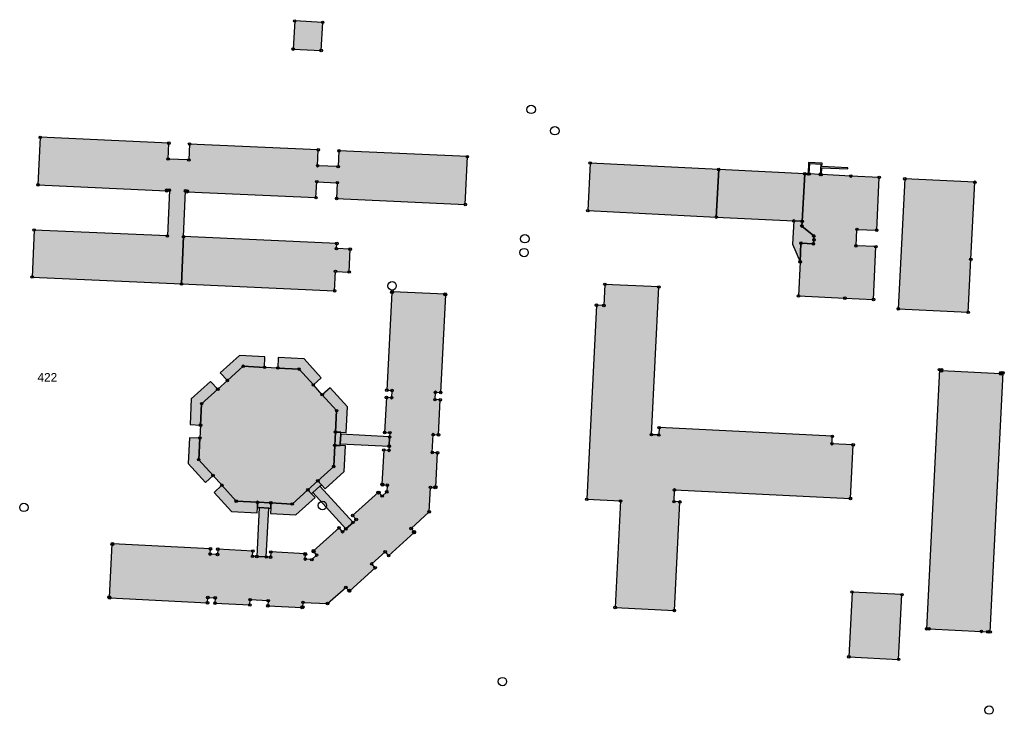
# Model space of a CAD drawing. Header units: millimetres. Extents: x 692199 to 693496, y 5343266 to 5344956.
# Tile 6 of 11: x 692563 to 692795, y 5344064 to 5344228. Entities that reach past the tile are written whole.
import ezdxf
from ezdxf.enums import TextEntityAlignment as Align

# ---------------------------------------------------------------- set-up
doc = ezdxf.new("R2010")
doc.units = ezdxf.units.MM
for name, color, linetype in [('bauwerke', 253, 'Continuous'), ('bauwerke_Umring', 5, 'Continuous'), ('besondererGebaeudepunkt_genau', 72, 'Continuous'), ('besondererGebaeudepunkt_sonstiger', 50, 'Continuous'), ('flurstuecksnummer', 250, 'Continuous'), ('gebaeude_GebaeudeFuerOeffentlicheZwecke', 252, 'Continuous'), ('gebaeude_GebaeudeFuerWirtschaftUndGewerbe', 252, 'Continuous'), ('gebaeude_NachQuellenlageNichtZuSpezifizieren', 252, 'Continuous'), ('gebaeude_Umring', 10, 'Continuous'), ('katasterfestpunkt', 140, 'Continuous')]:
    doc.layers.add(name, color=color, linetype=linetype)
doc.styles.add('flurstuecksnummer', font='arial.ttf')

# ---------------------------------------------------------------- blocks, each defined once
blk = doc.blocks.new('Gebaeudepunkt')
blk.add_circle((0, 0), 0.3)
blk = doc.blocks.new('Aufnahmepunkt')
blk.add_circle((0, 0), 1)

msp = doc.modelspace()

# ---------------------------------------------------------------- hatches: boundary and pattern name
at = {"layer": 'bauwerke'}
for points in [[(692748.94, 5344191.68), (692749.19, 5344191.67), (692749.32, 5344194.11), (692751.93, 5344193.97), (692751.82, 5344191.54), (692752.07, 5344191.53), (692752.15, 5344193.15), (692758.32, 5344192.86), (692758.33, 5344193.11), (692752.17, 5344193.4), (692752.23, 5344194.21), (692749.08, 5344194.38), (692748.94, 5344191.68)], [(692745.29, 5344175.13), (692747.07, 5344170.94), (692747.27, 5344175.33), (692750.19, 5344175.2), (692750.34, 5344176.12), (692750.28, 5344177.06), (692747.49, 5344179.38), (692747.54, 5344180.51), (692745.55, 5344180.6), (692745.29, 5344175.13)], [(692610.31, 5344144.77), (692611.99, 5344142.91), (692615.74, 5344146.3), (692620.78, 5344146.04), (692620.86, 5344148.53), (692614.84, 5344148.85), (692610.31, 5344144.77)], [(692623.88, 5344145.88), (692628.89, 5344145.63), (692632.28, 5344141.88), (692634.12, 5344143.55), (692630.07, 5344148.03), (692624, 5344148.38), (692623.88, 5344145.88)], [(692603.19, 5344132.53), (692605.67, 5344132.4), (692605.93, 5344137.45), (692609.76, 5344140.9), (692607.98, 5344142.66), (692603.48, 5344138.6), (692603.19, 5344132.53)], [(692634.36, 5344139.58), (692637.76, 5344135.82), (692637.5, 5344130.77), (692638.74, 5344130.72), (692639.98, 5344130.66), (692640.3, 5344136.7), (692636.22, 5344141.21), (692634.36, 5344139.58)], [(692637.33, 5344127.63), (692638.58, 5344127.57), (692638.61, 5344128.02), (692638.72, 5344130.27), (692638.74, 5344130.72), (692637.5, 5344130.77), (692637.33, 5344127.63)], [(692638.61, 5344128.02), (692650.16, 5344127.44), (692650.26, 5344129.6), (692638.72, 5344130.27), (692638.61, 5344128.02)], [(692602.74, 5344123.38), (692606.81, 5344118.87), (692608.62, 5344120.5), (692605.24, 5344124.25), (692605.51, 5344129.34), (692603.03, 5344129.4), (692602.74, 5344123.38)], [(692633.32, 5344119.25), (692634.18, 5344118.32), (692635.03, 5344117.39), (692639.51, 5344121.42), (692639.83, 5344127.51), (692638.58, 5344127.57), (692637.33, 5344127.63), (692637.07, 5344122.64), (692633.32, 5344119.25)], [(692608.91, 5344116.53), (692612.95, 5344112.05), (692619.02, 5344111.72), (692619.07, 5344112.96), (692619.12, 5344114.2), (692614.09, 5344114.47), (692610.71, 5344118.21), (692608.91, 5344116.53)], [(692630.99, 5344117.14), (692631.84, 5344116.22), (692632.18, 5344116.52), (692633.84, 5344118.02), (692634.18, 5344118.32), (692633.32, 5344119.25), (692630.99, 5344117.14)], [(692632.18, 5344116.52), (692639.91, 5344107.92), (692641.63, 5344109.46), (692633.84, 5344118.02), (692632.18, 5344116.52)], [(692622.15, 5344111.55), (692628.16, 5344111.22), (692632.69, 5344115.29), (692631.84, 5344116.22), (692630.99, 5344117.14), (692627.27, 5344113.78), (692622.27, 5344114.05), (692622.21, 5344112.8), (692622.15, 5344111.55)], [(692619.07, 5344112.96), (692619.52, 5344112.94), (692621.76, 5344112.83), (692622.21, 5344112.8), (692622.27, 5344114.05), (692619.12, 5344114.2), (692619.07, 5344112.96)], [(692618.94, 5344101.4), (692621.18, 5344101.28), (692621.76, 5344112.83), (692619.52, 5344112.94), (692618.94, 5344101.4)]]:
    msp.add_hatch(color=253, dxfattribs=at).paths.add_polyline_path(points)
at = {"layer": 'gebaeude_GebaeudeFuerOeffentlicheZwecke'}
msp.add_hatch(color=252, dxfattribs=at).paths.add_polyline_path([(692770.22, 5344159.86), (692786.7, 5344159.04), (692787.34, 5344171.53), (692788.26, 5344189.72), (692771.74, 5344190.54), (692770.22, 5344159.86)])
at = {"layer": 'gebaeude_GebaeudeFuerWirtschaftUndGewerbe'}
for points in [[(692627.51, 5344221.15), (692634.12, 5344220.81), (692634.47, 5344227.44), (692627.87, 5344227.79), (692627.51, 5344221.15)], [(692696.98, 5344183.03), (692727.3, 5344181.5), (692727.86, 5344192.73), (692697.54, 5344194.26), (692696.98, 5344183.03)], [(692727.3, 5344181.5), (692745.55, 5344180.6), (692747.54, 5344180.51), (692748.15, 5344191.7), (692727.86, 5344192.73), (692727.3, 5344181.5)], [(692776.91, 5344084.32), (692777.44, 5344084.29), (692777.45, 5344084.34), (692789.81, 5344083.72), (692791.34, 5344083.65), (692791.34, 5344083.61), (692791.87, 5344083.59), (692794.92, 5344144.73), (692794.41, 5344144.76), (692794.4, 5344144.48), (692780.43, 5344145.18), (692780.44, 5344145.48), (692779.94, 5344145.5), (692776.91, 5344084.32)], [(692758.54, 5344077.73), (692770.3, 5344077.12), (692771.09, 5344092.4), (692759.31, 5344093.01), (692758.54, 5344077.73)]]:
    msp.add_hatch(color=252, dxfattribs=at).paths.add_polyline_path(points)
at = {"layer": 'gebaeude_NachQuellenlageNichtZuSpezifizieren'}
for points in [[(692565.95, 5344167.36), (692601.2, 5344165.73), (692601.67, 5344176.88), (692602.14, 5344187.7), (692602.56, 5344187.66), (692602.55, 5344187.48), (692632.89, 5344186.1), (692633.07, 5344189.84), (692637.92, 5344189.62), (692637.76, 5344185.88), (692668.11, 5344184.48), (692668.6, 5344195.76), (692638.31, 5344197.14), (692638.13, 5344193.4), (692633.28, 5344193.62), (692633.44, 5344197.36), (692603.09, 5344198.73), (692602.91, 5344194.98), (692598.05, 5344195.2), (692598.21, 5344198.95), (692567.87, 5344200.33), (692567.33, 5344189.1), (692597.67, 5344187.71), (692597.68, 5344187.88), (692598.31, 5344187.86), (692597.85, 5344177.04), (692566.41, 5344178.44), (692565.95, 5344167.36)], [(692746.67, 5344162.9), (692757.62, 5344162.37), (692764.36, 5344162.05), (692764.94, 5344174.52), (692760.25, 5344174.73), (692760.47, 5344178.61), (692765.13, 5344178.4), (692765.72, 5344190.86), (692759.01, 5344191.18), (692752.07, 5344191.53), (692751.82, 5344191.54), (692749.19, 5344191.67), (692748.94, 5344191.68), (692748.15, 5344191.7), (692747.54, 5344180.51), (692747.49, 5344179.38), (692750.28, 5344177.06), (692750.34, 5344176.12), (692750.19, 5344175.2), (692747.27, 5344175.33), (692747.07, 5344170.94), (692746.67, 5344162.9)], [(692601.2, 5344165.73), (692637.29, 5344164.11), (692637.48, 5344168.68), (692640.71, 5344168.54), (692640.94, 5344173.92), (692637.71, 5344174.05), (692637.82, 5344175.26), (692601.67, 5344176.88), (692601.2, 5344165.73)], [(692696.75, 5344114.89), (692704.71, 5344114.5), (692703.44, 5344089.37), (692717.41, 5344088.64), (692718.72, 5344114.28), (692717.33, 5344114.35), (692717.45, 5344117.11), (692758.93, 5344115.07), (692759.58, 5344127.76), (692754.58, 5344128.01), (692754.67, 5344129.77), (692713.82, 5344131.81), (692713.73, 5344130.08), (692712.02, 5344130.15), (692713.76, 5344165.01), (692701.03, 5344165.62), (692700.78, 5344160.64), (692699.03, 5344160.72), (692696.75, 5344114.89)], [(692584.12, 5344091.79), (692584.25, 5344091.78), (692584.24, 5344091.65), (692607.33, 5344090.47), (692607.4, 5344091.71), (692609.13, 5344091.63), (692609.07, 5344090.38), (692617.3, 5344089.96), (692617.37, 5344091.21), (692621.62, 5344090.98), (692621.56, 5344089.75), (692629.66, 5344089.34), (692629.66, 5344089.47), (692629.79, 5344089.46), (692629.84, 5344090.57), (692635.6, 5344090.3), (692639.93, 5344094.12), (692640.66, 5344093.31), (692640.76, 5344093.39), (692640.84, 5344093.3), (692646.85, 5344098.74), (692646.03, 5344099.65), (692649.2, 5344102.51), (692650.03, 5344101.59), (692656.06, 5344107.04), (692655.97, 5344107.14), (692656.07, 5344107.22), (692655.33, 5344108.02), (692659.58, 5344111.93), (692659.89, 5344117.7), (692661.01, 5344117.64), (692661.01, 5344117.77), (692661.14, 5344117.77), (692661.56, 5344125.87), (692660.32, 5344125.93), (692660.55, 5344130.17), (692661.78, 5344130.11), (692662.21, 5344138.36), (692660.97, 5344138.42), (692661.06, 5344140.16), (692662.3, 5344140.1), (692663.49, 5344163.18), (692663.37, 5344163.19), (692663.38, 5344163.32), (692650.9, 5344163.85), (692650.89, 5344163.72), (692650.76, 5344163.73), (692649.58, 5344140.64), (692650.82, 5344140.58), (692650.73, 5344138.86), (692649.5, 5344138.92), (692649.08, 5344130.67), (692650.31, 5344130.6), (692650.26, 5344129.6), (692650.16, 5344127.44), (692650.11, 5344126.43), (692648.87, 5344126.53), (692648.46, 5344118.43), (692648.59, 5344118.43), (692648.58, 5344118.3), (692649.71, 5344118.22), (692649.58, 5344116.65), (692648.49, 5344115.67), (692647.75, 5344116.49), (692647.65, 5344116.41), (692647.57, 5344116.51), (692641.54, 5344111.06), (692642.38, 5344110.14), (692641.63, 5344109.46), (692639.91, 5344107.92), (692639.17, 5344107.24), (692638.33, 5344108.16), (692632.32, 5344102.73), (692632.4, 5344102.63), (692632.3, 5344102.55), (692633.05, 5344101.73), (692631.92, 5344100.66), (692630.38, 5344100.79), (692630.45, 5344101.92), (692630.32, 5344101.92), (692630.32, 5344102.05), (692622.25, 5344102.47), (692622.19, 5344101.23), (692621.18, 5344101.28), (692618.94, 5344101.4), (692617.94, 5344101.45), (692618.01, 5344102.69), (692609.73, 5344103.12), (692609.66, 5344101.87), (692607.94, 5344101.97), (692608, 5344103.21), (692584.91, 5344104.4), (692584.91, 5344104.27), (692584.78, 5344104.27), (692584.12, 5344091.79)], [(692605.24, 5344124.25), (692608.62, 5344120.5), (692610.71, 5344118.21), (692614.09, 5344114.47), (692619.12, 5344114.2), (692622.27, 5344114.05), (692627.27, 5344113.78), (692630.99, 5344117.14), (692633.32, 5344119.25), (692637.07, 5344122.64), (692637.33, 5344127.63), (692637.5, 5344130.77), (692637.76, 5344135.82), (692634.36, 5344139.58), (692632.28, 5344141.88), (692628.89, 5344145.63), (692623.88, 5344145.88), (692620.78, 5344146.04), (692615.74, 5344146.3), (692611.99, 5344142.91), (692609.76, 5344140.9), (692605.93, 5344137.45), (692605.67, 5344132.4), (692605.51, 5344129.34), (692605.24, 5344124.25)]]:
    msp.add_hatch(color=252, dxfattribs=at).paths.add_polyline_path(points)

# ---------------------------------------------------------------- linework, layer by layer
at = {"layer": 'bauwerke_Umring'}
for points in [[(692748.94, 5344191.68), (692749.19, 5344191.67), (692749.32, 5344194.11), (692751.93, 5344193.97), (692751.82, 5344191.54), (692752.07, 5344191.53), (692752.15, 5344193.15), (692758.32, 5344192.86), (692758.33, 5344193.11), (692752.17, 5344193.4), (692752.23, 5344194.21), (692749.08, 5344194.38), (692748.94, 5344191.68)], [(692745.29, 5344175.13), (692747.07, 5344170.94), (692747.27, 5344175.33), (692750.19, 5344175.2), (692750.34, 5344176.12), (692750.28, 5344177.06), (692747.49, 5344179.38), (692747.54, 5344180.51), (692745.55, 5344180.6), (692745.29, 5344175.13)], [(692610.31, 5344144.77), (692611.99, 5344142.91), (692615.74, 5344146.3), (692620.78, 5344146.04), (692620.86, 5344148.53), (692614.84, 5344148.85), (692610.31, 5344144.77)], [(692623.88, 5344145.88), (692628.89, 5344145.63), (692632.28, 5344141.88), (692634.12, 5344143.55), (692630.07, 5344148.03), (692624, 5344148.38), (692623.88, 5344145.88)], [(692603.19, 5344132.53), (692605.67, 5344132.4), (692605.93, 5344137.45), (692609.76, 5344140.9), (692607.98, 5344142.66), (692603.48, 5344138.6), (692603.19, 5344132.53)], [(692634.36, 5344139.58), (692637.76, 5344135.82), (692637.5, 5344130.77), (692638.74, 5344130.72), (692639.98, 5344130.66), (692640.3, 5344136.7), (692636.22, 5344141.21), (692634.36, 5344139.58)], [(692637.33, 5344127.63), (692638.58, 5344127.57), (692638.61, 5344128.02), (692638.72, 5344130.27), (692638.74, 5344130.72), (692637.5, 5344130.77), (692637.33, 5344127.63)], [(692638.61, 5344128.02), (692650.16, 5344127.44), (692650.26, 5344129.6), (692638.72, 5344130.27), (692638.61, 5344128.02)], [(692602.74, 5344123.38), (692606.81, 5344118.87), (692608.62, 5344120.5), (692605.24, 5344124.25), (692605.51, 5344129.34), (692603.03, 5344129.4), (692602.74, 5344123.38)], [(692633.32, 5344119.25), (692634.18, 5344118.32), (692635.03, 5344117.39), (692639.51, 5344121.42), (692639.83, 5344127.51), (692638.58, 5344127.57), (692637.33, 5344127.63), (692637.07, 5344122.64), (692633.32, 5344119.25)], [(692608.91, 5344116.53), (692612.95, 5344112.05), (692619.02, 5344111.72), (692619.07, 5344112.96), (692619.12, 5344114.2), (692614.09, 5344114.47), (692610.71, 5344118.21), (692608.91, 5344116.53)], [(692630.99, 5344117.14), (692631.84, 5344116.22), (692632.18, 5344116.52), (692633.84, 5344118.02), (692634.18, 5344118.32), (692633.32, 5344119.25), (692630.99, 5344117.14)], [(692632.18, 5344116.52), (692639.91, 5344107.92), (692641.63, 5344109.46), (692633.84, 5344118.02), (692632.18, 5344116.52)], [(692622.15, 5344111.55), (692628.16, 5344111.22), (692632.69, 5344115.29), (692631.84, 5344116.22), (692630.99, 5344117.14), (692627.27, 5344113.78), (692622.27, 5344114.05), (692622.21, 5344112.8), (692622.15, 5344111.55)], [(692619.07, 5344112.96), (692619.52, 5344112.94), (692621.76, 5344112.83), (692622.21, 5344112.8), (692622.27, 5344114.05), (692619.12, 5344114.2), (692619.07, 5344112.96)], [(692618.94, 5344101.4), (692621.18, 5344101.28), (692621.76, 5344112.83), (692619.52, 5344112.94), (692618.94, 5344101.4)]]:
    msp.add_lwpolyline(points, dxfattribs=at)
at = {"layer": 'gebaeude_Umring'}
for points in [[(692627.51, 5344221.15), (692634.12, 5344220.81), (692634.47, 5344227.44), (692627.87, 5344227.79), (692627.51, 5344221.15)], [(692565.95, 5344167.36), (692601.2, 5344165.73), (692601.67, 5344176.88), (692602.14, 5344187.7), (692602.56, 5344187.66), (692602.55, 5344187.48), (692632.89, 5344186.1), (692633.07, 5344189.84), (692637.92, 5344189.62), (692637.76, 5344185.88), (692668.11, 5344184.48), (692668.6, 5344195.76), (692638.31, 5344197.14), (692638.13, 5344193.4), (692633.28, 5344193.62), (692633.44, 5344197.36), (692603.09, 5344198.73), (692602.91, 5344194.98), (692598.05, 5344195.2), (692598.21, 5344198.95), (692567.87, 5344200.33), (692567.33, 5344189.1), (692597.67, 5344187.71), (692597.68, 5344187.88), (692598.31, 5344187.86), (692597.85, 5344177.04), (692566.41, 5344178.44), (692565.95, 5344167.36)], [(692696.98, 5344183.03), (692727.3, 5344181.5), (692727.86, 5344192.73), (692697.54, 5344194.26), (692696.98, 5344183.03)], [(692727.3, 5344181.5), (692745.55, 5344180.6), (692747.54, 5344180.51), (692748.15, 5344191.7), (692727.86, 5344192.73), (692727.3, 5344181.5)], [(692746.67, 5344162.9), (692757.62, 5344162.37), (692764.36, 5344162.05), (692764.94, 5344174.52), (692760.25, 5344174.73), (692760.47, 5344178.61), (692765.13, 5344178.4), (692765.72, 5344190.86), (692759.01, 5344191.18), (692752.07, 5344191.53), (692751.82, 5344191.54), (692749.19, 5344191.67), (692748.94, 5344191.68), (692748.15, 5344191.7), (692747.54, 5344180.51), (692747.49, 5344179.38), (692750.28, 5344177.06), (692750.34, 5344176.12), (692750.19, 5344175.2), (692747.27, 5344175.33), (692747.07, 5344170.94), (692746.67, 5344162.9)], [(692770.22, 5344159.86), (692786.7, 5344159.04), (692787.34, 5344171.53), (692788.26, 5344189.72), (692771.74, 5344190.54), (692770.22, 5344159.86)], [(692601.2, 5344165.73), (692637.29, 5344164.11), (692637.48, 5344168.68), (692640.71, 5344168.54), (692640.94, 5344173.92), (692637.71, 5344174.05), (692637.82, 5344175.26), (692601.67, 5344176.88), (692601.2, 5344165.73)], [(692696.75, 5344114.89), (692704.71, 5344114.5), (692703.44, 5344089.37), (692717.41, 5344088.64), (692718.72, 5344114.28), (692717.33, 5344114.35), (692717.45, 5344117.11), (692758.93, 5344115.07), (692759.58, 5344127.76), (692754.58, 5344128.01), (692754.67, 5344129.77), (692713.82, 5344131.81), (692713.73, 5344130.08), (692712.02, 5344130.15), (692713.76, 5344165.01), (692701.03, 5344165.62), (692700.78, 5344160.64), (692699.03, 5344160.72), (692696.75, 5344114.89)], [(692584.12, 5344091.79), (692584.25, 5344091.78), (692584.24, 5344091.65), (692607.33, 5344090.47), (692607.4, 5344091.71), (692609.13, 5344091.63), (692609.07, 5344090.38), (692617.3, 5344089.96), (692617.37, 5344091.21), (692621.62, 5344090.98), (692621.56, 5344089.75), (692629.66, 5344089.34), (692629.66, 5344089.47), (692629.79, 5344089.46), (692629.84, 5344090.57), (692635.6, 5344090.3), (692639.93, 5344094.12), (692640.66, 5344093.31), (692640.76, 5344093.39), (692640.84, 5344093.3), (692646.85, 5344098.74), (692646.03, 5344099.65), (692649.2, 5344102.51), (692650.03, 5344101.59), (692656.06, 5344107.04), (692655.97, 5344107.14), (692656.07, 5344107.22), (692655.33, 5344108.02), (692659.58, 5344111.93), (692659.89, 5344117.7), (692661.01, 5344117.64), (692661.01, 5344117.77), (692661.14, 5344117.77), (692661.56, 5344125.87), (692660.32, 5344125.93), (692660.55, 5344130.17), (692661.78, 5344130.11), (692662.21, 5344138.36), (692660.97, 5344138.42), (692661.06, 5344140.16), (692662.3, 5344140.1), (692663.49, 5344163.18), (692663.37, 5344163.19), (692663.38, 5344163.32), (692650.9, 5344163.85), (692650.89, 5344163.72), (692650.76, 5344163.73), (692649.58, 5344140.64), (692650.82, 5344140.58), (692650.73, 5344138.86), (692649.5, 5344138.92), (692649.08, 5344130.67), (692650.31, 5344130.6), (692650.26, 5344129.6), (692650.16, 5344127.44), (692650.11, 5344126.43), (692648.87, 5344126.53), (692648.46, 5344118.43), (692648.59, 5344118.43), (692648.58, 5344118.3), (692649.71, 5344118.22), (692649.58, 5344116.65), (692648.49, 5344115.67), (692647.75, 5344116.49), (692647.65, 5344116.41), (692647.57, 5344116.51), (692641.54, 5344111.06), (692642.38, 5344110.14), (692641.63, 5344109.46), (692639.91, 5344107.92), (692639.17, 5344107.24), (692638.33, 5344108.16), (692632.32, 5344102.73), (692632.4, 5344102.63), (692632.3, 5344102.55), (692633.05, 5344101.73), (692631.92, 5344100.66), (692630.38, 5344100.79), (692630.45, 5344101.92), (692630.32, 5344101.92), (692630.32, 5344102.05), (692622.25, 5344102.47), (692622.19, 5344101.23), (692621.18, 5344101.28), (692618.94, 5344101.4), (692617.94, 5344101.45), (692618.01, 5344102.69), (692609.73, 5344103.12), (692609.66, 5344101.87), (692607.94, 5344101.97), (692608, 5344103.21), (692584.91, 5344104.4), (692584.91, 5344104.27), (692584.78, 5344104.27), (692584.12, 5344091.79)], [(692605.24, 5344124.25), (692608.62, 5344120.5), (692610.71, 5344118.21), (692614.09, 5344114.47), (692619.12, 5344114.2), (692622.27, 5344114.05), (692627.27, 5344113.78), (692630.99, 5344117.14), (692633.32, 5344119.25), (692637.07, 5344122.64), (692637.33, 5344127.63), (692637.5, 5344130.77), (692637.76, 5344135.82), (692634.36, 5344139.58), (692632.28, 5344141.88), (692628.89, 5344145.63), (692623.88, 5344145.88), (692620.78, 5344146.04), (692615.74, 5344146.3), (692611.99, 5344142.91), (692609.76, 5344140.9), (692605.93, 5344137.45), (692605.67, 5344132.4), (692605.51, 5344129.34), (692605.24, 5344124.25)], [(692776.91, 5344084.32), (692777.44, 5344084.29), (692777.45, 5344084.34), (692789.81, 5344083.72), (692791.34, 5344083.65), (692791.34, 5344083.61), (692791.87, 5344083.59), (692794.92, 5344144.73), (692794.41, 5344144.76), (692794.4, 5344144.48), (692780.43, 5344145.18), (692780.44, 5344145.48), (692779.94, 5344145.5), (692776.91, 5344084.32)], [(692758.54, 5344077.73), (692770.3, 5344077.12), (692771.09, 5344092.4), (692759.31, 5344093.01), (692758.54, 5344077.73)]]:
    msp.add_lwpolyline(points, dxfattribs=at)

# ---------------------------------------------------------------- block references
at = {"layer": 'besondererGebaeudepunkt_genau'}
for p in [(692627.87, 5344227.79), (692634.47, 5344227.44), (692627.51, 5344221.15), (692634.12, 5344220.81), (692697.54, 5344194.26), (692748.15, 5344191.7), (692771.74, 5344190.54), (692788.26, 5344189.72), (692747.54, 5344180.51), (692566.41, 5344178.44), (692747.49, 5344179.38), (692765.13, 5344178.4), (692637.82, 5344175.26), (692640.94, 5344173.92), (692747.27, 5344175.33), (692764.94, 5344174.52), (692637.48, 5344168.68), (692565.95, 5344167.36), (692640.71, 5344168.54), (692601.2, 5344165.73), (692637.29, 5344164.11), (692701.03, 5344165.62), (692713.76, 5344165.01), (692663.49, 5344163.18), (692746.67, 5344162.9), (692764.36, 5344162.05), (692699.03, 5344160.72), (692770.22, 5344159.86), (692786.7, 5344159.04), (692615.74, 5344146.3), (692628.89, 5344145.63), (692779.94, 5344145.5), (692780.44, 5344145.48), (692794.41, 5344144.76), (692794.92, 5344144.73), (692605.93, 5344137.45), (692637.76, 5344135.82), (692713.82, 5344131.81), (692712.02, 5344130.15), (692754.67, 5344129.77), (692759.58, 5344127.76), (692605.24, 5344124.25), (692637.07, 5344122.64), (692648.46, 5344118.43), (692649.71, 5344118.22), (692659.89, 5344117.7), (692661.14, 5344117.77), (692647.57, 5344116.51), (692649.58, 5344116.65), (692717.45, 5344117.11), (692614.09, 5344114.47), (692627.27, 5344113.78), (692696.75, 5344114.89), (692718.72, 5344114.28), (692758.93, 5344115.07), (692659.58, 5344111.93), (692655.33, 5344108.02), (692656.06, 5344107.04), (692584.91, 5344104.4), (692630.32, 5344102.05), (692632.32, 5344102.73), (692630.38, 5344100.79), (692631.92, 5344100.66), (692639.93, 5344094.12), (692640.84, 5344093.3), (692759.31, 5344093.01), (692584.24, 5344091.65), (692629.84, 5344090.57), (692635.6, 5344090.3), (692629.66, 5344089.34), (692703.44, 5344089.37), (692717.41, 5344088.64), (692776.91, 5344084.32), (692777.44, 5344084.29), (692791.34, 5344083.61), (692791.87, 5344083.59), (692758.54, 5344077.73), (692770.3, 5344077.12)]:
    msp.add_blockref('Gebaeudepunkt', p, dxfattribs=at)
at = {"layer": 'besondererGebaeudepunkt_sonstiger'}
for p in [(692567.87, 5344200.33), (692598.21, 5344198.95), (692603.09, 5344198.73), (692633.44, 5344197.36), (692638.31, 5344197.14), (692598.05, 5344195.2), (692602.91, 5344194.98), (692668.6, 5344195.76), (692633.28, 5344193.62), (692638.13, 5344193.4), (692727.86, 5344192.73), (692633.07, 5344189.84), (692637.92, 5344189.62), (692748.94, 5344191.68), (692749.19, 5344191.67), (692751.82, 5344191.54), (692752.07, 5344191.53), (692759.01, 5344191.18), (692765.72, 5344190.86), (692567.33, 5344189.1), (692597.67, 5344187.71), (692597.68, 5344187.88), (692598.31, 5344187.86), (692602.14, 5344187.7), (692602.55, 5344187.48), (692602.56, 5344187.66), (692632.89, 5344186.1), (692637.76, 5344185.88), (692668.11, 5344184.48), (692696.98, 5344183.03), (692727.3, 5344181.5), (692745.55, 5344180.6), (692760.47, 5344178.61), (692597.85, 5344177.04), (692601.67, 5344176.88), (692750.28, 5344177.06), (692750.34, 5344176.12), (692637.71, 5344174.05), (692750.19, 5344175.2), (692760.25, 5344174.73), (692747.07, 5344170.94), (692787.34, 5344171.53), (692650.76, 5344163.73), (692650.89, 5344163.72), (692650.9, 5344163.85), (692663.37, 5344163.19), (692663.38, 5344163.32), (692757.62, 5344162.37), (692700.78, 5344160.64), (692620.78, 5344146.04), (692623.88, 5344145.88), (692780.43, 5344145.18), (692794.4, 5344144.48), (692609.76, 5344140.9), (692611.99, 5344142.91), (692632.28, 5344141.88), (692634.36, 5344139.58), (692649.5, 5344138.92), (692649.58, 5344140.64), (692650.73, 5344138.86), (692650.82, 5344140.58), (692661.06, 5344140.16), (692662.3, 5344140.1), (692660.97, 5344138.42), (692662.21, 5344138.36), (692605.67, 5344132.4), (692605.51, 5344129.34), (692637.5, 5344130.77), (692649.08, 5344130.67), (692650.26, 5344129.6), (692650.31, 5344130.6), (692660.55, 5344130.17), (692661.78, 5344130.11), (692713.73, 5344130.08), (692637.33, 5344127.63), (692650.16, 5344127.44), (692754.58, 5344128.01), (692648.87, 5344126.53), (692650.11, 5344126.43), (692660.32, 5344125.93), (692661.56, 5344125.87), (692608.62, 5344120.5), (692610.71, 5344118.21), (692633.32, 5344119.25), (692648.58, 5344118.3), (692648.59, 5344118.43), (692661.01, 5344117.77), (692661.01, 5344117.64), (692630.99, 5344117.14), (692647.65, 5344116.41), (692647.75, 5344116.49), (692648.49, 5344115.67), (692619.12, 5344114.2), (692622.27, 5344114.05), (692704.71, 5344114.5), (692717.33, 5344114.35), (692641.54, 5344111.06), (692641.63, 5344109.46), (692642.38, 5344110.14), (692638.33, 5344108.16), (692639.17, 5344107.24), (692639.91, 5344107.92), (692655.97, 5344107.14), (692656.07, 5344107.22), (692584.78, 5344104.27), (692584.91, 5344104.27), (692607.94, 5344101.97), (692608, 5344103.21), (692609.66, 5344101.87), (692609.73, 5344103.12), (692617.94, 5344101.45), (692618.01, 5344102.69), (692618.94, 5344101.4), (692621.18, 5344101.28), (692622.25, 5344102.47), (692630.32, 5344101.92), (692630.45, 5344101.92), (692632.3, 5344102.55), (692632.4, 5344102.63), (692633.05, 5344101.73), (692649.2, 5344102.51), (692650.03, 5344101.59), (692622.19, 5344101.23), (692646.03, 5344099.65), (692646.85, 5344098.74), (692640.66, 5344093.31), (692640.76, 5344093.39), (692771.09, 5344092.4), (692584.12, 5344091.79), (692584.25, 5344091.78), (692607.33, 5344090.47), (692607.4, 5344091.71), (692609.07, 5344090.38), (692609.13, 5344091.63), (692617.3, 5344089.96), (692617.37, 5344091.21), (692621.56, 5344089.75), (692621.62, 5344090.98), (692629.66, 5344089.47), (692629.79, 5344089.46), (692777.45, 5344084.34), (692789.81, 5344083.72), (692791.34, 5344083.65)]:
    msp.add_blockref('Gebaeudepunkt', p, dxfattribs=at)
at = {"layer": 'katasterfestpunkt'}
for p in [(692683.64, 5344206.91), (692689.22, 5344201.89), (692682.13, 5344176.4), (692681.96, 5344173.11), (692650.84, 5344165.26), (692564.02, 5344112.99), (692634.4, 5344113.42), (692676.86, 5344071.87), (692791.62, 5344065.15)]:
    msp.add_blockref('Aufnahmepunkt', p, dxfattribs=at)

# ---------------------------------------------------------------- texts
at = {"layer": 'flurstuecksnummer', "style": 'flurstuecksnummer'}
msp.add_text('422', height=2, dxfattribs=at).set_placement((692569.54, 5344143.69), align=Align.MIDDLE_CENTER)

doc.saveas('drawing.dxf')
